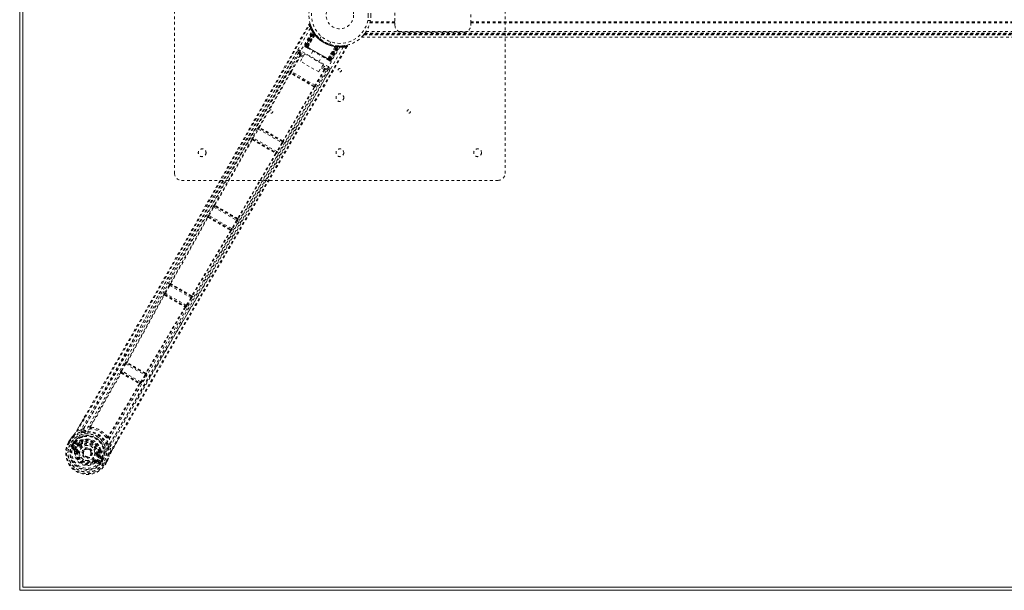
# Model space of a CAD drawing. Header units: inches. Extents: x 25.5 to 109, y 39.4 to 81.2.
# Tile 1 of 6: x 25.5 to 61.3, y 39.4 to 60.1. Entities that reach past the tile are written whole.
import ezdxf

# ---------------------------------------------------------------- set-up
doc = ezdxf.new("R2010")
doc.units = ezdxf.units.IN
doc.header["$MEASUREMENT"] = 0
doc.linetypes.add('SLD-Dashed', pattern=[0.075, 0.05, -0.025])
doc.linetypes.add('SLD-Solid', pattern=[0])

msp = doc.modelspace()

# ---------------------------------------------------------------- linework, layer by layer
at = {"color": 7, "linetype": 'SLD-Solid', "lineweight": 15}
for p, q in [((25.504, 39.416), (25.504, 81.166)), ((25.622, 39.534), (25.622, 81.048)), ((25.622, 81.048), (25.622, 39.534)), ((109.004, 39.416), (25.504, 39.416)), ((108.886, 39.534), (25.622, 39.534)), ((25.622, 39.534), (108.886, 39.534))]:
    msp.add_line(p, q, dxfattribs=at)
at = {"color": 7, "linetype": 'SLD-Dashed', "lineweight": 0}
for p, q in [((31.129, 54.541), (31.129, 66.041)), ((43.129, 66.041), (43.129, 54.541)), ((39.129, 60.572), (39.129, 60.009)), ((41.879, 60.009), (41.879, 60.572)), ((38.139, 60.091), (38.236, 60.091)), ((35.857, 59.182), (36.142, 59.717)), ((35.869, 59.175), (36.15, 59.703)), ((36.149, 59.732), (36.141, 59.746)), ((36.15, 59.703), (36.142, 59.717)), ((36.152, 59.726), (36.144, 59.739)), ((36.2, 59.651), (36.16, 59.714)), ((38.218, 60.009), (39.129, 60.009)), ((38.225, 60.041), (39.129, 60.041)), ((39.129, 60.009), (39.129, 59.916)), ((41.879, 60.041), (92.629, 60.041)), ((41.879, 60.009), (92.629, 60.009)), ((41.879, 59.916), (41.879, 60.009)), ((36.162, 59.688), (35.883, 59.163)), ((35.885, 59.166), (36.16, 59.685)), ((35.891, 59.163), (36.169, 59.646)), ((35.902, 59.156), (36.178, 59.633)), ((36.189, 59.616), (35.919, 59.147)), ((35.942, 59.133), (36.202, 59.62)), ((36.203, 59.619), (35.944, 59.132)), ((35.967, 59.118), (36.225, 59.575)), ((36.227, 59.571), (35.97, 59.117)), ((36.202, 59.62), (36.16, 59.685)), ((36.189, 59.616), (36.213, 59.633)), ((36.194, 59.66), (36.193, 59.662)), ((36.201, 59.65), (36.2, 59.651)), ((36.202, 59.648), (36.201, 59.65)), ((36.202, 59.62), (36.203, 59.619)), ((36.227, 59.571), (36.225, 59.575)), ((36.244, 59.592), (36.24, 59.597)), ((36.45, 59.516), (36.402, 59.432)), ((37.914, 59.486), (96.593, 59.486)), ((37.915, 59.486), (96.592, 59.486)), ((37.997, 59.576), (96.51, 59.576)), ((37.997, 59.576), (96.51, 59.576)), ((38.001, 59.581), (96.506, 59.581)), ((38.002, 59.582), (38.016, 59.599)), ((38.002, 59.582), (96.505, 59.582)), ((38.004, 59.584), (96.504, 59.584)), ((38.014, 59.596), (96.494, 59.596)), ((38.017, 59.601), (96.49, 59.601)), ((38.029, 59.616), (96.479, 59.616)), ((38.037, 59.627), (96.47, 59.627)), ((38.084, 59.698), (96.423, 59.698)), ((39.379, 59.666), (41.629, 59.666)), ((36.723, 58.407), (35.7, 58.998)), ((35.857, 59.182), (35.869, 59.175)), ((35.902, 59.156), (35.869, 59.175)), ((35.885, 59.166), (35.942, 59.133)), ((36.77, 58.655), (35.891, 59.163)), ((35.896, 59.126), (35.943, 59.099)), ((35.902, 59.156), (36.759, 58.662)), ((36.743, 58.671), (35.919, 59.147)), ((35.944, 59.132), (35.942, 59.133)), ((35.967, 59.118), (35.97, 59.117)), ((36.691, 58.7), (36.956, 59.15)), ((36.961, 59.15), (36.694, 58.699)), ((36.718, 58.685), (37.01, 59.153)), ((37.011, 59.153), (36.719, 58.685)), ((36.743, 58.671), (37.014, 59.14)), ((36.748, 59.232), (36.797, 59.316)), ((36.759, 58.662), (37.035, 59.138)), ((37.05, 59.137), (36.77, 58.655)), ((36.774, 58.648), (37.089, 59.152)), ((36.777, 58.651), (37.088, 59.149)), ((36.793, 58.642), (37.109, 59.149)), ((36.804, 58.635), (37.126, 59.149)), ((36.961, 59.15), (36.956, 59.15)), ((36.986, 59.174), (37.02, 59.171)), ((37.01, 59.153), (37.011, 59.153)), ((37.088, 59.149), (37.011, 59.153)), ((37.017, 59.169), (37.014, 59.14)), ((37.035, 59.167), (37.037, 59.167)), ((37.039, 59.167), (37.037, 59.167)), ((37.114, 59.163), (37.039, 59.167)), ((37.052, 59.166), (37.05, 59.137)), ((37.106, 59.164), (37.227, 59.168)), ((37.126, 59.149), (37.109, 59.149)), ((37.15, 59.164), (37.135, 59.163)), ((37.253, 59.17), (37.229, 59.166)), ((37.235, 59.169), (37.366, 59.189)), ((37.398, 59.144), (37.373, 59.159)), ((35.674, 58.825), (35.346, 58.253)), ((35.372, 58.238), (35.7, 58.81)), ((35.629, 58.935), (35.577, 58.964)), ((35.628, 58.932), (35.627, 58.931)), ((35.636, 58.943), (35.629, 58.935)), ((35.636, 58.943), (35.63, 58.935)), ((35.67, 58.946), (35.834, 58.851)), ((35.696, 58.611), (35.853, 58.883)), ((35.783, 58.762), (35.7, 58.81)), ((35.806, 58.801), (35.721, 58.85)), ((35.853, 58.883), (36.519, 58.498)), ((36.147, 58.981), (36.031, 58.78)), ((36.369, 58.585), (36.485, 58.786)), ((36.689, 58.668), (36.736, 58.641)), ((36.691, 58.7), (36.694, 58.699)), ((36.719, 58.685), (36.718, 58.685)), ((36.719, 58.685), (36.777, 58.651)), ((36.804, 58.635), (36.77, 58.655)), ((36.793, 58.642), (36.804, 58.635)), ((36.362, 58.226), (35.696, 58.611)), ((36.561, 58.314), (36.229, 57.743)), ((36.586, 58.299), (36.255, 57.728)), ((36.519, 58.498), (36.362, 58.226)), ((36.449, 58.378), (36.561, 58.314)), ((36.584, 58.352), (36.472, 58.417)), ((36.5, 58.466), (36.693, 58.355)), ((36.702, 58.311), (36.702, 58.312)), ((36.704, 58.315), (36.707, 58.325)), ((36.704, 58.314), (36.708, 58.324)), ((36.756, 58.284), (36.704, 58.314)), ((35.316, 58.183), (34.189, 56.228)), ((34.208, 56.216), (35.334, 58.172)), ((35.316, 58.184), (35.316, 58.183)), ((35.357, 58.195), (35.356, 58.195)), ((36.2, 57.708), (35.356, 58.195)), ((36.229, 57.743), (35.372, 58.238)), ((36.191, 57.678), (35.06, 55.724)), ((36.21, 57.667), (35.08, 55.714)), ((36.2, 57.708), (36.199, 57.708)), ((36.21, 57.667), (36.21, 57.667)), ((34.142, 56.167), (33.959, 55.845)), ((33.985, 55.83), (34.168, 56.152)), ((34.168, 56.152), (35.025, 55.657)), ((34.189, 56.228), (34.185, 56.228)), ((34.196, 56.188), (34.2, 56.187)), ((35.041, 55.7), (34.196, 56.188)), ((34.204, 56.186), (34.204, 56.186)), ((33.929, 55.774), (32.574, 53.398)), ((33.928, 55.776), (33.929, 55.774)), ((33.97, 55.786), (33.969, 55.787)), ((33.969, 55.787), (34.808, 55.303)), ((33.974, 55.783), (33.973, 55.783)), ((34.837, 55.338), (33.985, 55.83)), ((32.593, 53.385), (33.947, 55.763)), ((35.025, 55.657), (34.837, 55.338)), ((35.051, 55.642), (34.863, 55.322)), ((35.036, 55.705), (35.036, 55.705)), ((35.039, 55.703), (35.041, 55.7)), ((35.08, 55.714), (35.082, 55.71)), ((34.798, 55.272), (33.416, 52.91)), ((34.817, 55.262), (33.436, 52.9)), ((34.802, 55.305), (34.802, 55.305)), ((34.808, 55.303), (34.806, 55.303)), ((34.819, 55.262), (34.817, 55.262)), ((42.879, 54.291), (31.379, 54.291)), ((32.526, 53.336), (32.355, 53.028)), ((32.381, 53.014), (32.552, 53.321)), ((32.552, 53.321), (33.381, 52.843)), ((32.574, 53.398), (32.569, 53.398)), ((32.58, 53.357), (32.585, 53.357)), ((33.398, 52.885), (32.58, 53.357)), ((32.589, 53.356), (32.589, 53.355)), ((32.325, 52.958), (30.975, 50.554)), ((30.993, 50.542), (32.344, 52.945)), ((32.324, 52.959), (32.325, 52.958)), ((32.366, 52.969), (32.365, 52.971)), ((32.365, 52.971), (33.171, 52.506)), ((32.37, 52.967), (32.37, 52.967)), ((33.2, 52.54), (32.381, 53.014)), ((33.381, 52.843), (33.2, 52.54)), ((33.407, 52.828), (33.226, 52.525)), ((33.392, 52.892), (33.392, 52.892)), ((33.396, 52.889), (33.398, 52.885)), ((33.436, 52.9), (33.439, 52.896)), ((33.16, 52.474), (31.753, 50.103)), ((33.18, 52.464), (31.774, 50.093)), ((33.165, 52.508), (33.165, 52.508)), ((33.171, 52.506), (33.169, 52.506)), ((33.181, 52.464), (33.18, 52.464)), ((30.925, 50.493), (30.767, 50.206)), ((30.793, 50.192), (30.951, 50.479)), ((30.951, 50.479), (31.72, 50.035)), ((30.975, 50.554), (30.967, 50.555)), ((30.979, 50.515), (30.986, 50.514)), ((31.737, 50.077), (30.979, 50.515)), ((30.738, 50.136), (30.74, 50.134)), ((30.781, 50.146), (30.779, 50.148)), ((30.779, 50.148), (31.519, 49.721)), ((31.55, 49.755), (30.793, 50.192)), ((31.733, 50.083), (31.737, 50.077)), ((31.774, 50.093), (31.778, 50.087)), ((31.519, 49.721), (31.517, 49.721)), ((31.72, 50.035), (31.55, 49.755)), ((31.746, 50.019), (31.576, 49.739)), ((31.53, 49.679), (31.527, 49.68)), ((29.327, 47.644), (29.187, 47.385)), ((29.213, 47.371), (29.353, 47.63)), ((29.353, 47.63), (30.051, 47.226)), ((29.383, 47.702), (29.372, 47.704)), ((29.383, 47.664), (29.394, 47.662)), ((30.067, 47.27), (29.383, 47.664)), ((29.404, 47.682), (29.404, 47.682)), ((29.164, 47.31), (28.071, 45.378)), ((28.09, 45.364), (29.183, 47.296)), ((29.161, 47.313), (29.164, 47.31)), ((29.187, 47.385), (29.174, 47.36)), ((29.191, 47.298), (29.191, 47.298)), ((29.205, 47.322), (29.202, 47.325)), ((29.202, 47.325), (29.863, 46.943)), ((29.897, 46.975), (29.213, 47.371)), ((30.051, 47.226), (29.897, 46.975)), ((30.077, 47.211), (29.923, 46.96)), ((30.059, 47.278), (30.067, 47.27)), ((30.099, 47.289), (30.107, 47.28)), ((29.848, 46.912), (28.721, 44.999)), ((29.869, 46.902), (28.742, 44.99)), ((29.863, 46.943), (29.859, 46.944)), ((29.874, 46.902), (29.869, 46.902)), ((29.923, 46.96), (29.907, 46.936)), ((27.563, 45.195), (27.85, 45.693)), ((27.73, 45.233), (27.589, 45.181)), ((28.059, 45.364), (28.059, 45.364)), ((28.09, 45.364), (28.089, 45.363)), ((27.277, 44.786), (27.316, 44.853)), ((27.277, 44.786), (27.28, 44.784)), ((27.318, 44.853), (27.278, 44.785)), ((27.326, 44.758), (27.28, 44.784)), ((27.342, 44.838), (27.303, 44.772)), ((27.316, 44.853), (27.316, 44.853)), ((27.344, 44.895), (27.317, 44.852)), ((27.472, 44.673), (27.326, 44.758)), ((27.341, 44.893), (27.343, 44.897)), ((27.408, 44.711), (27.444, 44.773)), ((27.469, 44.757), (27.433, 44.696)), ((27.438, 44.693), (27.433, 44.696)), ((27.477, 44.759), (27.438, 44.693)), ((27.438, 44.693), (27.438, 44.693)), ((27.444, 44.773), (27.445, 44.774)), ((27.445, 44.774), (27.47, 44.758)), ((27.47, 44.758), (27.486, 44.779)), ((27.47, 44.758), (27.485, 44.772)), ((27.485, 44.772), (27.477, 44.759)), ((27.505, 44.79), (27.501, 44.789)), ((27.613, 44.667), (27.502, 44.732)), ((27.505, 44.79), (27.519, 44.795)), ((27.505, 44.79), (27.505, 44.79)), ((27.516, 44.758), (27.641, 44.715)), ((27.628, 44.693), (27.516, 44.758)), ((27.519, 44.795), (27.519, 44.795)), ((27.519, 44.795), (27.519, 44.795)), ((27.63, 44.755), (27.519, 44.795)), ((27.641, 44.715), (27.628, 44.693)), ((27.75, 44.819), (27.665, 44.761)), ((27.788, 44.778), (27.709, 44.723)), ((27.709, 44.723), (27.727, 44.7)), ((27.769, 44.852), (27.75, 44.819)), ((27.788, 44.838), (27.768, 44.805)), ((27.785, 44.871), (27.805, 44.881)), ((28.72, 44.999), (28.721, 44.999)), ((28.737, 44.973), (28.737, 44.973)), ((29.142, 44.986), (28.838, 44.459)), ((27.392, 44.578), (27.483, 44.498)), ((27.527, 44.518), (27.436, 44.594)), ((27.436, 44.594), (27.537, 44.536)), ((27.451, 44.62), (27.552, 44.562)), ((27.472, 44.673), (27.472, 44.673)), ((27.498, 44.458), (27.557, 44.45)), ((27.527, 44.518), (27.537, 44.536)), ((27.557, 44.45), (27.558, 44.458)), ((27.581, 44.447), (27.557, 44.45)), ((27.814, 44.47), (27.819, 44.478)), ((27.819, 44.478), (27.826, 44.491)), ((28.327, 44.353), (28.356, 44.349)), ((28.356, 44.349), (28.364, 44.445)), ((28.356, 44.349), (28.357, 44.327)), ((28.397, 44.442), (28.417, 44.475)), ((28.438, 44.466), (28.419, 44.433)), ((28.445, 44.512), (28.446, 44.489)), ((28.813, 44.475), (28.787, 44.623)), ((28.196, 44.082), (28.182, 44.101)), ((28.27, 44.089), (28.28, 44.107)), ((28.381, 44.049), (28.27, 44.089)), ((28.274, 44.041), (28.389, 44.002)), ((28.28, 44.107), (28.381, 44.049)), ((28.295, 44.133), (28.396, 44.075)), ((28.468, 44.174), (28.356, 44.239)), ((28.383, 44.286), (28.371, 44.265)), ((28.483, 44.2), (28.371, 44.265)), ((28.383, 44.286), (28.483, 44.2)), ((28.423, 44.297), (28.513, 44.22)), ((28.432, 44.119), (28.431, 44.119)), ((28.432, 44.119), (28.558, 44.047)), ((28.504, 44.166), (28.466, 44.1)), ((28.466, 44.1), (28.471, 44.097)), ((28.471, 44.097), (28.506, 44.159)), ((28.532, 44.145), (28.496, 44.082)), ((28.511, 44.18), (28.504, 44.166)), ((28.506, 44.16), (28.511, 44.18)), ((28.506, 44.16), (28.533, 44.146)), ((28.516, 44.207), (28.513, 44.22)), ((28.517, 44.202), (28.517, 44.207)), ((28.533, 44.146), (28.532, 44.145)), ((28.558, 44.047), (28.578, 44.035)), ((28.578, 44.035), (28.624, 44.008)), ((28.602, 44.022), (28.64, 44.089)), ((28.624, 44.008), (28.627, 44.007)), ((28.626, 44.007), (28.665, 44.076)), ((28.627, 44.007), (28.665, 44.074)), ((28.666, 44.074), (28.665, 44.074)), ((28.688, 44.115), (28.69, 44.119)), ((28.75, 44.284), (28.744, 44.267))]:
    msp.add_line(p, q, dxfattribs=at)
at = {"color": 7, "linetype": 'SLD-Dashed', "lineweight": 0, "flags": 128}
for points in [[(36.057, 59.81), (34.833, 57.696), (33.616, 55.579), (32.408, 53.459), (31.211, 51.335), (30.278, 49.664), (29.348, 47.993), (28.416, 46.328), (27.472, 44.673)], [(27.565, 44.6), (28.524, 46.281), (29.471, 47.974), (30.413, 49.672), (31.36, 51.37), (32.313, 53.067), (33.573, 55.284), (34.844, 57.498), (36.123, 59.708)], [(27.589, 45.181), (28.26, 46.336), (28.937, 47.509), (29.624, 48.704), (30.283, 49.854), (30.961, 51.04), (31.638, 52.227), (32.282, 53.357), (32.852, 54.359), (33.251, 55.06), (33.906, 56.211), (34.471, 57.204), (35.011, 58.151), (35.529, 59.062), (36.027, 59.937)], [(27.85, 45.693), (29.688, 48.875), (31.796, 52.565), (33.898, 56.258), (36.001, 59.951)], [(36.001, 59.951), (36.001, 59.951), (36.003, 59.95), (36.008, 59.947), (36.017, 59.942), (36.022, 59.939), (36.027, 59.936)], [(36.052, 59.944), (36.048, 59.951), (36.043, 59.957), (36.036, 59.962), (36.028, 59.965), (36.021, 59.965), (36.013, 59.963), (36.007, 59.959), (36.002, 59.953)], [(36.141, 59.746), (36.142, 59.745), (36.143, 59.744)], [(36.24, 59.597), (36.24, 59.596), (36.24, 59.594), (36.239, 59.591), (36.237, 59.588), (36.235, 59.585), (36.232, 59.582), (36.229, 59.578), (36.225, 59.575)], [(37.127, 59.129), (35.91, 57.017), (34.688, 54.909), (33.457, 52.808), (32.216, 50.715), (31.236, 49.076), (30.255, 47.441), (29.28, 45.805), (28.322, 44.163)], [(37.248, 59.122), (36.029, 57.006), (34.805, 54.893), (33.573, 52.787), (32.331, 50.688), (31.35, 49.044), (30.369, 47.404), (29.393, 45.764), (28.431, 44.119)], [(37.373, 59.159), (36.9, 58.352), (36.409, 57.513), (35.899, 56.643), (35.511, 55.98), (35.459, 55.892), (35.407, 55.803), (35.355, 55.714), (35.303, 55.625), (35.251, 55.536), (35.188, 55.429), (35.003, 55.112), (34.833, 54.823), (34.68, 54.561), (34.543, 54.327), (34.286, 53.889), (34.062, 53.505), (33.73, 52.938), (33.427, 52.421), (33.153, 51.953), (32.846, 51.428), (32.533, 50.893), (31.929, 49.858), (31.287, 48.756), (30.667, 47.691), (30.045, 46.617), (29.421, 45.534), (28.813, 44.475)], [(37.398, 59.144), (35.251, 55.477), (33.104, 51.809), (30.962, 48.139), (29.142, 44.986)], [(35.7, 58.998), (35.689, 58.978), (35.679, 58.962), (35.673, 58.95), (35.67, 58.946)], [(35.891, 59.163), (35.878, 59.17), (35.867, 59.176), (35.862, 59.179), (35.859, 59.181), (35.857, 59.182)], [(35.88, 59.135), (35.881, 59.135), (35.883, 59.134), (35.885, 59.132), (35.888, 59.131)], [(35.919, 59.147), (35.912, 59.151), (35.905, 59.154), (35.899, 59.158), (35.894, 59.161), (35.889, 59.163), (35.886, 59.165), (35.885, 59.166), (35.885, 59.166)], [(35.904, 59.121), (35.903, 59.122), (35.901, 59.123), (35.898, 59.125)], [(35.944, 59.132), (35.946, 59.131), (35.951, 59.128), (35.958, 59.123), (35.967, 59.118)], [(35.955, 59.092), (35.956, 59.092), (35.957, 59.091), (35.959, 59.09), (35.961, 59.089)], [(35.961, 59.089), (35.959, 59.092), (35.96, 59.099), (35.963, 59.109), (35.967, 59.118)], [(35.962, 59.088), (36.138, 58.987), (36.316, 58.884), (36.495, 58.78), (36.671, 58.679)], [(35.97, 59.117), (36.149, 59.014), (36.331, 58.909), (36.512, 58.804), (36.691, 58.7)], [(36.972, 59.174), (36.971, 59.174), (36.969, 59.173), (36.968, 59.171), (36.966, 59.168), (36.964, 59.164), (36.963, 59.16), (36.962, 59.155), (36.961, 59.15)], [(37.07, 59.165), (37.06, 59.165), (37.051, 59.164)], [(35.577, 58.964), (35.274, 58.433), (34.954, 57.871), (34.617, 57.278), (34.262, 56.655), (33.895, 56.01), (33.846, 55.923), (33.796, 55.836), (33.746, 55.748), (33.696, 55.66), (33.646, 55.571), (33.582, 55.46), (33.392, 55.125), (33.222, 54.827), (33.073, 54.566), (32.946, 54.342), (32.875, 54.218), (32.814, 54.109), (32.76, 54.015), (32.715, 53.936), (32.679, 53.872), (32.651, 53.823), (32.586, 53.71), (32.5, 53.558), (32.242, 53.104), (32.003, 52.686), (31.889, 52.486), (31.781, 52.295), (31.677, 52.114), (31.549, 51.888), (31.419, 51.66), (31.292, 51.438), (31.169, 51.221), (30.615, 50.249), (30.024, 49.216), (29.457, 48.227), (28.882, 47.225), (28.301, 46.217), (27.73, 45.233)], [(35.629, 58.935), (33.687, 55.522), (31.744, 52.11), (29.798, 48.701), (27.838, 45.3)], [(35.629, 58.935), (35.635, 58.898), (35.68, 58.839)], [(35.721, 58.85), (35.676, 58.909), (35.67, 58.946)], [(35.674, 58.825), (35.677, 58.824), (35.683, 58.82), (35.691, 58.815), (35.7, 58.81)], [(36.694, 58.699), (36.691, 58.694), (36.688, 58.69), (36.684, 58.686), (36.681, 58.683), (36.678, 58.68), (36.675, 58.679), (36.673, 58.678), (36.671, 58.679)], [(36.671, 58.679), (36.673, 58.677), (36.675, 58.676), (36.677, 58.675), (36.677, 58.675)], [(36.694, 58.699), (36.703, 58.694), (36.71, 58.69), (36.715, 58.687), (36.718, 58.685)], [(36.777, 58.651), (36.776, 58.651), (36.775, 58.652), (36.772, 58.654), (36.768, 58.656), (36.762, 58.659), (36.756, 58.663), (36.75, 58.667), (36.743, 58.671)], [(36.744, 58.637), (36.747, 58.635), (36.75, 58.633), (36.751, 58.632), (36.752, 58.632)], [(36.759, 58.662), (36.771, 58.654), (36.782, 58.648), (36.789, 58.644), (36.793, 58.642)], [(28.787, 44.623), (29.165, 45.28), (29.562, 45.968), (29.978, 46.687), (30.412, 47.436), (30.84, 48.172), (31.201, 48.792), (31.546, 49.384), (31.917, 50.019), (32.314, 50.698), (32.436, 50.906), (32.56, 51.118), (32.686, 51.334), (32.796, 51.522), (32.885, 51.675), (32.979, 51.835), (33.077, 52.002), (33.179, 52.177), (33.386, 52.53), (33.609, 52.91), (33.847, 53.317), (33.894, 53.397), (33.906, 53.417), (33.914, 53.432), (33.926, 53.452), (33.941, 53.477), (33.959, 53.508), (33.98, 53.544), (34.054, 53.67), (34.152, 53.837), (34.253, 54.01), (34.371, 54.212), (34.507, 54.444), (34.565, 54.543), (34.625, 54.646), (34.689, 54.754), (34.754, 54.866), (34.796, 54.938), (34.837, 55.007), (35.259, 55.727), (35.665, 56.421), (36.05, 57.079), (36.414, 57.7), (36.756, 58.284)], [(28.791, 44.749), (30.756, 48.147), (32.736, 51.538), (34.72, 54.926), (36.704, 58.314)], [(35.347, 58.439), (35.127, 58.054), (34.845, 57.558), (34.582, 57.096), (34.339, 56.668), (34.118, 56.281), (33.916, 55.926), (33.733, 55.604), (33.569, 55.315), (33.344, 54.92), (33.197, 54.662)], [(36.586, 58.299), (36.583, 58.3), (36.578, 58.304), (36.57, 58.308), (36.561, 58.314)], [(36.693, 58.355), (36.659, 58.342), (36.584, 58.352)], [(36.704, 58.314), (36.669, 58.301), (36.595, 58.311)], [(36.693, 58.355), (36.694, 58.356), (36.696, 58.36), (36.698, 58.365), (36.702, 58.371), (36.707, 58.379), (36.712, 58.388), (36.717, 58.397), (36.723, 58.407)], [(35.357, 58.195), (35.35, 58.197), (35.344, 58.198), (35.338, 58.197), (35.334, 58.194), (35.331, 58.189), (35.33, 58.184), (35.331, 58.178), (35.334, 58.172)], [(36.188, 57.685), (35.978, 57.806), (35.765, 57.929), (35.551, 58.052), (35.342, 58.173)], [(35.372, 58.238), (35.363, 58.243), (35.354, 58.248), (35.348, 58.251), (35.346, 58.253)], [(36.195, 57.71), (36.094, 57.769), (35.991, 57.828), (35.887, 57.888), (35.783, 57.948), (35.688, 58.003), (35.593, 58.058), (35.502, 58.111), (35.431, 58.152), (35.36, 58.192)], [(36.191, 57.678), (36.19, 57.682), (36.189, 57.683), (36.189, 57.684), (36.188, 57.685)], [(36.191, 57.678), (36.197, 57.678), (36.203, 57.68), (36.207, 57.683), (36.21, 57.688), (36.21, 57.693), (36.208, 57.699), (36.204, 57.704), (36.199, 57.708)], [(36.255, 57.728), (36.254, 57.728), (36.252, 57.729), (36.25, 57.731), (36.247, 57.733), (36.243, 57.735), (36.238, 57.737), (36.234, 57.74), (36.229, 57.743)], [(34.168, 56.152), (34.163, 56.155), (34.158, 56.158), (34.154, 56.16), (34.15, 56.162), (34.147, 56.164), (34.144, 56.165), (34.143, 56.166), (34.142, 56.167)], [(34.208, 56.216), (34.201, 56.216), (34.196, 56.214), (34.192, 56.211), (34.19, 56.207), (34.19, 56.201), (34.191, 56.196), (34.195, 56.191), (34.2, 56.187)], [(34.208, 56.216), (34.208, 56.213), (34.209, 56.211), (34.209, 56.21), (34.21, 56.21)], [(33.97, 55.786), (33.964, 55.788), (33.957, 55.789), (33.951, 55.788), (33.947, 55.785), (33.944, 55.78), (33.943, 55.774), (33.944, 55.769), (33.947, 55.763)], [(33.961, 55.843), (33.953, 55.834), (33.951, 55.831)], [(33.985, 55.83), (33.975, 55.835), (33.967, 55.84), (33.961, 55.843), (33.959, 55.845)], [(33.955, 55.764), (33.954, 55.764), (33.953, 55.764), (33.951, 55.764), (33.947, 55.763)], [(35.051, 55.642), (35.05, 55.643), (35.048, 55.644), (35.046, 55.645), (35.042, 55.647), (35.039, 55.649), (35.034, 55.652), (35.03, 55.654), (35.025, 55.657)], [(35.039, 55.703), (35.045, 55.701), (35.051, 55.7), (35.057, 55.701), (35.061, 55.704), (35.064, 55.708), (35.064, 55.713), (35.063, 55.718), (35.06, 55.724)], [(35.053, 55.723), (35.054, 55.722), (35.055, 55.722), (35.057, 55.722), (35.06, 55.724)], [(34.798, 55.272), (34.797, 55.276), (34.796, 55.277), (34.796, 55.278), (34.795, 55.279)], [(34.798, 55.272), (34.804, 55.272), (34.81, 55.274), (34.815, 55.277), (34.817, 55.282), (34.817, 55.288), (34.816, 55.293), (34.812, 55.299), (34.806, 55.303)], [(34.863, 55.322), (34.861, 55.324), (34.855, 55.327), (34.846, 55.332), (34.837, 55.338)], [(34.855, 55.309), (34.857, 55.313), (34.861, 55.324)], [(32.552, 53.321), (32.548, 53.324), (32.543, 53.327), (32.539, 53.329), (32.535, 53.331), (32.532, 53.333), (32.529, 53.335), (32.527, 53.336), (32.526, 53.336)], [(32.593, 53.386), (32.586, 53.385), (32.581, 53.384), (32.577, 53.38), (32.575, 53.376), (32.575, 53.371), (32.576, 53.366), (32.58, 53.361), (32.585, 53.357)], [(32.593, 53.386), (32.593, 53.382), (32.594, 53.38), (32.594, 53.38), (32.595, 53.379)], [(32.366, 52.969), (32.36, 52.972), (32.353, 52.973), (32.347, 52.971), (32.343, 52.968), (32.34, 52.963), (32.339, 52.958), (32.34, 52.952), (32.344, 52.945)], [(32.351, 52.947), (32.35, 52.947), (32.349, 52.947), (32.347, 52.947), (32.344, 52.945)], [(32.357, 53.027), (32.348, 53.016), (32.346, 53.011)], [(32.381, 53.014), (32.372, 53.019), (32.363, 53.023), (32.357, 53.027), (32.355, 53.028)], [(33.396, 52.889), (33.402, 52.887), (33.408, 52.886), (33.413, 52.887), (33.417, 52.89), (33.42, 52.894), (33.421, 52.899), (33.42, 52.904), (33.416, 52.91)], [(33.41, 52.909), (33.41, 52.908), (33.411, 52.908), (33.413, 52.908), (33.416, 52.91)], [(33.407, 52.828), (33.406, 52.828), (33.404, 52.829), (33.402, 52.831), (33.398, 52.833), (33.395, 52.835), (33.39, 52.838), (33.386, 52.84), (33.381, 52.843)], [(33.16, 52.474), (33.16, 52.478), (33.159, 52.48), (33.158, 52.481), (33.157, 52.481)], [(33.16, 52.474), (33.167, 52.474), (33.173, 52.476), (33.177, 52.48), (33.18, 52.485), (33.18, 52.49), (33.178, 52.496), (33.175, 52.501), (33.169, 52.506)], [(33.226, 52.525), (33.223, 52.527), (33.218, 52.53), (33.209, 52.535), (33.2, 52.54)], [(33.216, 52.509), (33.218, 52.514), (33.224, 52.526)], [(30.951, 50.479), (30.946, 50.481), (30.941, 50.484), (30.937, 50.486), (30.933, 50.488), (30.93, 50.49), (30.927, 50.492), (30.926, 50.493), (30.925, 50.493)], [(30.993, 50.542), (30.987, 50.542), (30.982, 50.54), (30.978, 50.537), (30.975, 50.533), (30.975, 50.528), (30.977, 50.523), (30.981, 50.518), (30.986, 50.514)], [(30.74, 50.134), (30.061, 48.918), (29.383, 47.702)], [(29.402, 47.689), (30.08, 48.904), (30.759, 50.121)], [(30.781, 50.146), (30.774, 50.149), (30.768, 50.149), (30.762, 50.148), (30.757, 50.145), (30.754, 50.14), (30.754, 50.134), (30.755, 50.128), (30.759, 50.121)], [(30.769, 50.205), (30.761, 50.193), (30.759, 50.189)], [(30.766, 50.123), (30.765, 50.123), (30.764, 50.123), (30.762, 50.123), (30.759, 50.121)], [(30.793, 50.192), (30.784, 50.197), (30.776, 50.201), (30.77, 50.205), (30.767, 50.206)], [(31.733, 50.083), (31.739, 50.08), (31.745, 50.079), (31.75, 50.08), (31.754, 50.083), (31.757, 50.087), (31.758, 50.092), (31.756, 50.097), (31.753, 50.103)], [(31.747, 50.102), (31.747, 50.101), (31.748, 50.101), (31.75, 50.101), (31.753, 50.103)], [(31.507, 49.689), (31.514, 49.689), (31.52, 49.691), (31.524, 49.695), (31.527, 49.7), (31.528, 49.706), (31.526, 49.711), (31.522, 49.717), (31.517, 49.721)], [(31.576, 49.739), (31.573, 49.741), (31.567, 49.745), (31.559, 49.75), (31.55, 49.755)], [(31.565, 49.723), (31.568, 49.727), (31.574, 49.741)], [(31.746, 50.019), (31.745, 50.02), (31.743, 50.021), (31.74, 50.022), (31.737, 50.024), (31.733, 50.027), (31.729, 50.029), (31.725, 50.032), (31.72, 50.035)], [(31.507, 49.69), (30.792, 48.493), (30.078, 47.298)], [(31.527, 49.68), (30.813, 48.484), (30.099, 47.289)], [(29.353, 47.63), (29.348, 47.632), (29.344, 47.635), (29.34, 47.637), (29.336, 47.639), (29.333, 47.641), (29.33, 47.642), (29.328, 47.643), (29.327, 47.644)], [(29.402, 47.689), (29.396, 47.689), (29.391, 47.687), (29.387, 47.684), (29.384, 47.68), (29.384, 47.675), (29.386, 47.67), (29.389, 47.666), (29.394, 47.662)], [(29.205, 47.322), (29.198, 47.324), (29.192, 47.325), (29.186, 47.323), (29.181, 47.32), (29.178, 47.315), (29.178, 47.309), (29.179, 47.303), (29.183, 47.296)], [(29.191, 47.298), (29.19, 47.298), (29.189, 47.298), (29.186, 47.298), (29.183, 47.296)], [(29.213, 47.371), (29.204, 47.375), (29.196, 47.38), (29.19, 47.383), (29.187, 47.385)], [(30.077, 47.211), (30.076, 47.212), (30.074, 47.213), (30.071, 47.214), (30.068, 47.216), (30.064, 47.218), (30.06, 47.221), (30.056, 47.224), (30.051, 47.226)], [(30.059, 47.278), (30.065, 47.276), (30.07, 47.275), (30.076, 47.276), (30.079, 47.279), (30.082, 47.283), (30.082, 47.288), (30.081, 47.293), (30.078, 47.298)], [(30.071, 47.297), (30.072, 47.297), (30.073, 47.297), (30.075, 47.297), (30.078, 47.298)], [(29.848, 46.912), (29.848, 46.916), (29.847, 46.918), (29.846, 46.919), (29.845, 46.92)], [(29.848, 46.912), (29.855, 46.912), (29.861, 46.914), (29.866, 46.918), (29.869, 46.923), (29.87, 46.928), (29.868, 46.934), (29.865, 46.94), (29.859, 46.944)], [(29.923, 46.96), (29.92, 46.962), (29.914, 46.965), (29.906, 46.97), (29.897, 46.975)], [(27.854, 45.691), (27.731, 45.481), (27.565, 45.195)], [(27.444, 45.017), (27.457, 45.033), (27.471, 45.053)], [(27.451, 45.026), (27.598, 45.12), (27.747, 45.176)], [(27.471, 45.053), (27.502, 45.097), (27.563, 45.195)], [(27.563, 45.195), (27.563, 45.196), (27.564, 45.195), (27.567, 45.194), (27.57, 45.193), (27.573, 45.191), (27.578, 45.188), (27.583, 45.185), (27.589, 45.181)], [(28.059, 45.364), (27.946, 45.339), (27.838, 45.3)], [(27.873, 45.205), (27.886, 45.208), (27.894, 45.211)], [(28.059, 45.364), (28.055, 45.354), (28.055, 45.344), (28.057, 45.336), (28.063, 45.33), (28.07, 45.326), (28.079, 45.326), (28.088, 45.33), (28.097, 45.336)], [(27.303, 44.772), (27.297, 44.775), (27.292, 44.778), (27.287, 44.781), (27.283, 44.783), (27.28, 44.785), (27.277, 44.786), (27.277, 44.786), (27.277, 44.786)], [(27.342, 44.838), (27.336, 44.841), (27.331, 44.845), (27.326, 44.848), (27.322, 44.85), (27.319, 44.852), (27.317, 44.853), (27.316, 44.853), (27.316, 44.853)], [(27.343, 44.897), (27.344, 44.898), (27.345, 44.898), (27.345, 44.897), (27.345, 44.895), (27.341, 44.887), (27.34, 44.884), (27.34, 44.882), (27.341, 44.881), (27.343, 44.878), (27.344, 44.876), (27.345, 44.875), (27.345, 44.873), (27.343, 44.866), (27.341, 44.861), (27.341, 44.857), (27.343, 44.848), (27.343, 44.843), (27.342, 44.838)], [(27.341, 44.893), (27.396, 44.964), (27.444, 45.017)], [(27.451, 45.026), (27.4, 44.97), (27.343, 44.897)], [(27.451, 45.026), (27.447, 45.022), (27.444, 45.017)], [(27.47, 44.758), (27.47, 44.758), (27.47, 44.758)], [(27.502, 44.732), (27.487, 44.744), (27.477, 44.759)], [(27.516, 44.758), (27.516, 44.757), (27.515, 44.756), (27.514, 44.753), (27.512, 44.75), (27.51, 44.746), (27.507, 44.742), (27.504, 44.737), (27.502, 44.732)], [(27.613, 44.667), (27.616, 44.672), (27.619, 44.677), (27.621, 44.682), (27.624, 44.685), (27.626, 44.689), (27.627, 44.691), (27.628, 44.693), (27.628, 44.693)], [(27.665, 44.761), (27.645, 44.753), (27.63, 44.755)], [(27.745, 44.676), (27.741, 44.68), (27.738, 44.685), (27.735, 44.689), (27.732, 44.692), (27.73, 44.695), (27.728, 44.698), (27.727, 44.699), (27.727, 44.7)], [(27.769, 44.852), (27.784, 44.87), (27.785, 44.871)], [(27.966, 44.899), (27.905, 44.9), (27.805, 44.881)], [(28.692, 44.732), (28.688, 44.745), (28.686, 44.753)], [(28.693, 44.992), (28.692, 44.981), (28.694, 44.971), (28.698, 44.964), (28.705, 44.959), (28.713, 44.957), (28.721, 44.959), (28.73, 44.965), (28.737, 44.973)], [(28.737, 44.973), (28.771, 44.862), (28.791, 44.749)], [(28.837, 44.46), (28.975, 44.702), (29.094, 44.91), (29.139, 44.988)], [(27.405, 44.626), (27.429, 44.628), (27.451, 44.62)], [(27.451, 44.62), (27.449, 44.615), (27.446, 44.61), (27.443, 44.606), (27.441, 44.602), (27.439, 44.599), (27.438, 44.596), (27.437, 44.595), (27.436, 44.594)], [(27.565, 44.6), (27.531, 44.527), (27.513, 44.448), (27.514, 44.367), (27.531, 44.286), (27.564, 44.21), (27.612, 44.14), (27.671, 44.08), (27.741, 44.031), (27.818, 43.995), (27.9, 43.974), (27.984, 43.967), (28.067, 43.977), (28.146, 44.002), (28.216, 44.043), (28.276, 44.097), (28.322, 44.163)], [(27.552, 44.562), (27.549, 44.557), (27.547, 44.552), (27.544, 44.548), (27.542, 44.544), (27.54, 44.54), (27.539, 44.538), (27.538, 44.536), (27.537, 44.536)], [(27.611, 44.444), (27.605, 44.444), (27.6, 44.445), (27.595, 44.446), (27.59, 44.446), (27.586, 44.447), (27.584, 44.447), (27.582, 44.447), (27.581, 44.447)], [(28.297, 44.357), (28.303, 44.356), (28.309, 44.355), (28.314, 44.355), (28.318, 44.354), (28.322, 44.354), (28.325, 44.353), (28.326, 44.353), (28.327, 44.353)], [(28.445, 44.512), (28.411, 44.608), (28.38, 44.66)], [(28.419, 44.433), (28.418, 44.385), (28.411, 44.33)], [(28.411, 44.33), (28.414, 44.309), (28.423, 44.297)], [(28.446, 44.489), (28.446, 44.488), (28.438, 44.466)], [(28.73, 44.609), (28.756, 44.452), (28.748, 44.277)], [(28.838, 44.459), (28.839, 44.459), (28.838, 44.46), (28.836, 44.461), (28.833, 44.463), (28.829, 44.465), (28.824, 44.468), (28.819, 44.471), (28.813, 44.475)], [(28.163, 44.125), (28.167, 44.12), (28.17, 44.116), (28.173, 44.112), (28.176, 44.108), (28.178, 44.105), (28.18, 44.103), (28.181, 44.101), (28.182, 44.101)], [(28.295, 44.133), (28.292, 44.128), (28.289, 44.123), (28.287, 44.119), (28.284, 44.115), (28.283, 44.112), (28.281, 44.109), (28.28, 44.108), (28.28, 44.107)], [(28.356, 44.239), (28.359, 44.244), (28.362, 44.248), (28.364, 44.253), (28.366, 44.257), (28.368, 44.26), (28.37, 44.262), (28.371, 44.264), (28.371, 44.265)], [(28.381, 44.049), (28.381, 44.049), (28.382, 44.051), (28.384, 44.053), (28.385, 44.057), (28.388, 44.061), (28.39, 44.065), (28.393, 44.07), (28.396, 44.075)], [(28.396, 44.075), (28.414, 44.059), (28.424, 44.038)], [(28.468, 44.174), (28.471, 44.179), (28.473, 44.184), (28.476, 44.188), (28.478, 44.192), (28.48, 44.195), (28.481, 44.198), (28.482, 44.199), (28.483, 44.2)], [(28.504, 44.166), (28.485, 44.167), (28.468, 44.174)], [(28.506, 44.16), (28.506, 44.16), (28.506, 44.159)], [(28.627, 44.007), (28.627, 44.006), (28.626, 44.007), (28.624, 44.008), (28.621, 44.01), (28.617, 44.012), (28.612, 44.015), (28.607, 44.018), (28.602, 44.022)], [(28.64, 44.089), (28.643, 44.092), (28.656, 44.098), (28.66, 44.101), (28.663, 44.105), (28.666, 44.108), (28.668, 44.109), (28.669, 44.11), (28.673, 44.109), (28.677, 44.108), (28.678, 44.108), (28.68, 44.109), (28.682, 44.112), (28.688, 44.12), (28.689, 44.121), (28.689, 44.121), (28.69, 44.121), (28.69, 44.119)], [(28.64, 44.089), (28.645, 44.086), (28.651, 44.083), (28.656, 44.08), (28.66, 44.078), (28.663, 44.076), (28.665, 44.075), (28.666, 44.074), (28.665, 44.074)], [(28.688, 44.115), (28.721, 44.198), (28.744, 44.267)], [(28.69, 44.119), (28.724, 44.205), (28.748, 44.277)], [(28.744, 44.267), (28.746, 44.272), (28.748, 44.277)]]:
    msp.add_lwpolyline(points, dxfattribs=at)
at = {"color": 7, "linetype": 'SLD-Dashed', "lineweight": 0}
for centre, radius in [((37.129, 60.291), 1.125), ((37.129, 60.291), 1.03), ((37.129, 60.291), 0.5), ((37.129, 58.291), 0.0625), ((37.129, 57.291), 0.141), ((34.629, 56.791), 0.0625), ((39.629, 56.791), 0.0625), ((32.129, 55.291), 0.141), ((37.129, 55.291), 0.141), ((42.129, 55.291), 0.141), ((27.954, 44.4), 0.7), ((27.954, 44.4), 0.69), ((27.954, 44.4), 0.623), ((27.954, 44.4), 0.32), ((27.954, 44.4), 0.275), ((27.954, 44.4), 0.188), ((27.954, 44.4), 0.157), ((27.954, 44.4), 0.142), ((27.954, 44.4), 0.14), ((27.954, 44.4), 0.138)]:
    msp.add_circle(centre, radius, dxfattribs=at)
for centre, radius, start, end in [((36.027, 59.936), 0.03, 17.8327, 150.3447), ((37.128, 60.318), 1.185, 198.0246, 205.3566), ((35.586, 61.356), 1.486, 287.2328, 288.3888), ((37.128, 60.291), 1.157, 197.817, 282.1803), ((37.115, 60.285), 1.113, 197.9383, 205.3781), ((36.083, 59.795), 0.03, 25.924, 149.6766), ((37.23, 60.499), 1.361, 210.3882, 215.5328), ((37.129, 60.291), 1.128, 205.3372, 210.4636), ((36.152, 59.676), 0.043, 84.1895, 132.985), ((37.145, 60.319), 1.19, 210.8729, 269.1272), ((36.115, 59.732), 0.03, 331.9904, 28.8847), ((36.118, 59.731), 0.0278, 324.9491, 29.3747), ((36.931, 59.977), 0.831, 198.1876, 203.4923), ((36.123, 59.718), 0.0299, 331.9096, 29.6707), ((36.875, 60.145), 0.835, 209.6226, 211.1866), ((36.915, 59.968), 0.809, 199.0475, 204.4133), ((37.129, 60.291), 1.128, 210.4639, 269.5361), ((36.134, 59.699), 0.0299, 331.8071, 30.7266), ((37.142, 60.3), 1.144, 210.7979, 215.6508), ((36.142, 59.699), 0.0236, 321.9821, 25.2449), ((39.379, 59.916), 0.25, 180, 270), ((41.629, 59.916), 0.25, 270, 0), ((36.947, 59.978), 0.84, 200.4177, 205.4947), ((36.207, 59.606), 0.0549, 103.5961, 134.175), ((37.128, 60.29), 1.155, 213.8885, 266.1119), ((36.233, 59.571), 0.0832, 111.4108, 131.4094), ((37.128, 60.29), 1.155, 214.6405, 265.3588), ((37.128, 60.29), 1.155, 215.661, 264.339), ((36.176, 59.634), 0.0297, 331.4903, 34.4541), ((36.177, 59.633), 0.0297, 331.4755, 34.5405), ((36.878, 59.93), 0.744, 204.7635, 208.543), ((36.21, 59.601), 0.0345, 298.962, 345.1308), ((37.11, 60.259), 1.12, 217.9112, 262.0887), ((37.075, 60.334), 1.194, 320.5752, 321.8319), ((37.125, 60.293), 1.129, 321.8739, 323.8234), ((35.655, 58.92), 0.09, 60.0122, 150.356), ((35.883, 59.168), 0.03, 151.9915, 239.9938), ((35.962, 59.2), 0.104, 190.7157, 216.0555), ((35.895, 59.161), 0.03, 151.9627, 239.977), ((35.998, 59.313), 0.21, 232.329, 238.9893), ((35.911, 59.152), 0.03, 151.9262, 239.9405), ((35.915, 59.153), 0.0334, 157.6531, 238.9816), ((36.5, 58.808), 0.691, 149.8128, 152.2147), ((36.297, 58.92), 0.442, 149.086, 152.8444), ((35.969, 59.119), 0.0299, 151.8048, 239.8077), ((35.97, 59.118), 0.0299, 151.794, 239.8129), ((35.997, 59.094), 0.0354, 139.2673, 189.2369), ((36.991, 59.151), 0.0345, 134.8629, 181.0459), ((36.942, 59.889), 0.739, 271.4463, 275.2503), ((37.129, 60.291), 1.128, 262.0331, 265.3538), ((37.035, 59.137), 0.0297, 85.4631, 148.5243), ((37.036, 59.137), 0.0297, 85.538, 148.523), ((36.948, 59.982), 0.844, 274.5195, 279.569), ((37.129, 60.29), 1.127, 264.313, 269.2401), ((36.966, 59.154), 0.0703, 347.3278, 11.0532), ((36.956, 59.941), 0.807, 275.5775, 280.9614), ((36.956, 59.959), 0.828, 276.4981, 281.8226), ((37.129, 60.192), 1.028, 266.5872, 271.2092), ((37.113, 59.134), 0.0299, 89.2727, 148.1963), ((37.113, 59.135), 0.0281, 88.4199, 151.1703), ((37.135, 59.133), 0.0299, 90.3279, 148.0947), ((37.129, 60.291), 1.127, 269.5361, 274.6627), ((37.085, 59.138), 0.043, 347.0504, 35.7823), ((37.148, 59.136), 0.0272, 90.027, 152.6165), ((37.13, 59.777), 0.614, 269.4346, 270.4758), ((37.151, 59.134), 0.03, 91.1157, 148.0085), ((37.258, 60.484), 1.362, 264.4702, 269.6089), ((37.131, 60.271), 1.108, 274.6023, 281.891), ((37.222, 59.137), 0.03, 330.3169, 94.0852), ((37.152, 60.306), 1.187, 274.6491, 281.9691), ((37.373, 59.159), 0.03, 329.6578, 102.1671), ((37.234, 59.145), 0.139, 6.0004, 18.3855), ((35.655, 58.923), 0.0277, 56.8915, 132.2631), ((35.636, 58.85), 0.0454, 326.8039, 345.9237), ((35.706, 58.824), 0.03, 60.4192, 150.0208), ((35.479, 58.953), 0.263, 327.2263, 337.0261), ((36.658, 58.712), 0.0354, 290.7642, 340.7257), ((36.692, 58.701), 0.0299, 240.1853, 328.2075), ((36.693, 58.7), 0.0299, 240.1885, 328.2043), ((36.358, 58.884), 0.44, 327.1485, 330.9223), ((36.748, 58.692), 0.0498, 246.4561, 305.623), ((36.751, 58.667), 0.03, 240.0632, 328.0676), ((36.01, 59.083), 0.859, 328.6648, 330.5967), ((36.844, 58.818), 0.205, 241.0507, 247.9566), ((36.767, 58.658), 0.03, 240.0316, 328.0299), ((36.767, 58.735), 0.104, 263.9477, 289.2766), ((35.189, 59.557), 1.821, 329.4325, 330.2756), ((36.779, 58.651), 0.03, 240.008, 328.0019), ((36.833, 58.169), 0.309, 143.6948, 152.0564), ((36.569, 58.326), 0.03, 329.9819, 59.5782), ((36.62, 58.283), 0.0372, 131.9486, 155.3256), ((36.681, 58.33), 0.0276, 347.5433, 63.153), ((36.678, 58.329), 0.09, 329.646, 59.9855), ((35.499, 58.145), 0.187, 144.823, 167.9814), ((35.342, 58.169), 0.0301, 61.3746, 149.9408), ((35.342, 58.168), 0.0301, 61.3918, 149.9228), ((35.453, 58.384), 0.243, 235.5865, 240.6976), ((35.339, 58.167), 0.00678, 65.3993, 133.7863), ((35.373, 58.162), 0.0324, 112.0787, 160.1069), ((35.428, 58.193), 0.0715, 141.4748, 178.5984), ((35.371, 58.212), 0.0227, 230.917, 242.356), ((36.163, 57.706), 0.0324, 319.8812, 7.9355), ((36.311, 57.881), 0.236, 239.2281, 244.482), ((36.208, 57.73), 0.0232, 237.7927, 248.9441), ((36.184, 57.682), 0.0301, 330.0791, 58.6055), ((36.163, 57.769), 0.0713, 301.3375, 338.5779), ((36.184, 57.682), 0.0301, 330.0716, 58.6191), ((36.085, 57.807), 0.187, 312.022, 335.1753), ((34.327, 56.082), 0.204, 134.0751, 155.3112), ((34.24, 56.124), 0.0775, 124.1619, 158.2701), ((34.211, 56.214), 0.0301, 150.6316, 239.5066), ((34.216, 56.213), 0.0301, 150.627, 239.4891), ((34.287, 56.36), 0.164, 233.5981, 241.2102), ((34.193, 56.168), 0.0211, 59.3122, 69.7615), ((34.234, 56.191), 0.0306, 141.2113, 189.0427), ((17.913, 27.008), 33.417, 59.1766, 60.8233), ((17.244, 25.849), 34.78, 59.1978, 60.8021), ((34.128, 55.729), 0.205, 145.5523, 166.7068), ((33.954, 55.761), 0.0301, 60.5036, 150.1899), ((33.955, 55.759), 0.0301, 60.51, 150.1898), ((34.018, 55.892), 0.147, 233.0019, 241.4716), ((33.986, 55.752), 0.0335, 112.4464, 159.7077), ((34.048, 55.783), 0.0788, 143.2854, 176.9749), ((33.985, 55.804), 0.0237, 230.404, 240.6411), ((51.169, 84.609), 33.565, 239.1833, 240.8166), ((51.43, 85.062), 34.114, 239.1853, 240.8147), ((34.964, 55.705), 0.0775, 321.7244, 355.8451), ((35.025, 55.734), 0.0306, 290.9494, 338.7932), ((35.025, 55.687), 0.0213, 50.2925, 60.6182), ((35.054, 55.729), 0.0301, 240.5131, 329.3677), ((35.056, 55.726), 0.0301, 240.4973, 329.3669), ((34.884, 55.76), 0.204, 324.6868, 345.9262), ((35.145, 55.864), 0.163, 238.787, 246.4127), ((34.769, 55.3), 0.0334, 320.2863, 7.5668), ((34.874, 55.397), 0.147, 238.5154, 247.0114), ((34.814, 55.325), 0.0237, 239.3542, 249.6167), ((34.791, 55.277), 0.0301, 329.8139, 59.4869), ((34.765, 55.369), 0.0787, 303.0071, 336.7273), ((34.793, 55.277), 0.0301, 329.808, 59.4977), ((34.678, 55.411), 0.205, 313.2938, 334.4433), ((31.379, 54.541), 0.25, 180, 270), ((42.879, 54.541), 0.25, 270, 360), ((32.723, 53.246), 0.216, 135.4493, 155.4448), ((32.628, 53.292), 0.0814, 126.2955, 158.613), ((32.595, 53.383), 0.0301, 151.0411, 239.5531), ((32.601, 53.383), 0.0301, 151.0574, 239.5246), ((32.644, 53.484), 0.111, 230.7489, 242.1502), ((32.578, 53.338), 0.0209, 59.2948, 69.676), ((32.619, 53.36), 0.0306, 141.5658, 188.3432), ((16.295, 24.206), 33.395, 59.2041, 60.7959), ((15.52, 22.863), 34.968, 59.2297, 60.771), ((32.532, 52.909), 0.214, 146.1754, 166.456), ((32.35, 52.944), 0.0301, 60.4776, 150.6303), ((32.351, 52.943), 0.0301, 60.482, 150.635), ((32.392, 53.038), 0.104, 230.2138, 242.412), ((32.384, 52.935), 0.0351, 114.0154, 159.6808), ((49.748, 82.148), 33.991, 239.2156, 240.7844), ((32.447, 52.966), 0.0822, 144.3036, 176.5653), ((32.382, 52.988), 0.0246, 230.5085, 240.7061), ((49.584, 81.864), 33.636, 239.2181, 240.7819), ((33.381, 52.92), 0.0306, 291.6531, 338.433), ((33.475, 53.004), 0.111, 237.8432, 249.2613), ((33.317, 52.894), 0.0814, 321.3831, 353.7032), ((33.382, 52.873), 0.021, 50.3424, 60.6736), ((33.41, 52.916), 0.0301, 240.4734, 328.9397), ((33.413, 52.911), 0.0301, 240.4499, 328.9568), ((33.23, 52.953), 0.216, 324.5565, 344.5492), ((33.13, 52.504), 0.0351, 320.3268, 5.982), ((33.216, 52.562), 0.104, 237.5778, 249.7951), ((33.178, 52.529), 0.0245, 239.2734, 249.4979), ((33.154, 52.48), 0.0301, 329.368, 59.5172), ((33.125, 52.574), 0.0821, 303.4082, 335.7186), ((33.155, 52.48), 0.0301, 329.3665, 59.5249), ((33.034, 52.619), 0.214, 313.5427, 333.825), ((31.106, 50.413), 0.198, 134.4418, 156.2843), ((31.021, 50.453), 0.0749, 124.6943, 159.9422), ((30.994, 50.541), 0.0301, 151.4981, 239.5023), ((31.001, 50.54), 0.0301, 151.5467, 239.4767), ((31.033, 50.62), 0.0881, 228.2116, 242.9666), ((30.977, 50.491), 0.0245, 59.6923, 68.7615), ((31.02, 50.516), 0.0313, 142.3176, 186.7796), ((14.668, 21.388), 33.385, 59.266, 60.734), ((30.999, 50.54), 0.00596, 165.8134, 234.3002), ((13.818, 19.915), 35.109, 59.2924, 60.7078), ((30.926, 50.099), 0.192, 146.0944, 168.8405), ((30.765, 50.122), 0.0301, 60.5539, 151.1114), ((30.766, 50.12), 0.0301, 60.5767, 151.1081), ((30.797, 50.197), 0.0846, 227.7292, 243.177), ((30.802, 50.109), 0.038, 116.4305, 159.1815), ((48.083, 79.265), 33.899, 239.28, 240.7199), ((30.854, 50.148), 0.0743, 144.2802, 180.3272), ((30.798, 50.167), 0.0278, 231.0227, 240.6969), ((47.996, 79.114), 33.698, 239.2857, 240.7143), ((31.663, 50.083), 0.0749, 320.0535, 355.3162), ((31.718, 50.114), 0.0313, 293.22, 337.6785), ((31.718, 50.064), 0.0243, 51.1759, 60.3284), ((31.748, 50.109), 0.0301, 240.5289, 328.4553), ((31.752, 50.103), 0.0301, 240.5066, 328.4911), ((31.586, 50.137), 0.198, 323.7073, 345.5639), ((31.801, 50.177), 0.0882, 237.0382, 251.7817), ((31.475, 49.721), 0.038, 320.8071, 3.5774), ((31.5, 49.691), 0.00679, 344.3744, 54.5592), ((31.526, 49.745), 0.0255, 238.8772, 249.3815), ((31.501, 49.695), 0.0301, 328.885, 59.4316), ((31.482, 49.785), 0.0743, 299.6674, 335.7211), ((31.504, 49.695), 0.0301, 328.8875, 59.4496), ((31.404, 49.824), 0.192, 311.1577, 333.9091), ((31.553, 49.76), 0.0847, 236.8319, 252.2645), ((29.466, 47.588), 0.149, 128.942, 158.1535), ((29.409, 47.612), 0.0582, 116.2348, 162.4606), ((29.398, 47.69), 0.0301, 151.7991, 239.2228), ((29.41, 47.688), 0.0301, 151.8996, 239.1987), ((29.438, 47.759), 0.0786, 226.0192, 243.0737), ((29.385, 47.639), 0.0251, 59.3645, 68.4983), ((29.431, 47.662), 0.0331, 142.9475, 183.6154), ((13.025, 18.542), 33.406, 59.3487, 60.6516), ((29.408, 47.687), 0.00599, 166.9912, 233.8658), ((11.994, 16.759), 35.488, 59.3769, 60.6204), ((29.243, 47.314), 0.0828, 146.9437, 180.9373), ((29.187, 47.299), 0.0301, 60.8698, 151.4332), ((29.19, 47.295), 0.0301, 60.9053, 151.442), ((29.217, 47.365), 0.0768, 225.6069, 243.1186), ((29.23, 47.282), 0.0426, 120.0937, 158.629), ((46.491, 76.509), 33.95, 239.3629, 240.6385), ((29.26, 47.335), 0.0589, 142.9805, 189.8338), ((29.223, 47.345), 0.0294, 231.1948, 241.1021), ((46.423, 76.39), 33.785, 239.3681, 240.6323), ((30.008, 47.266), 0.0583, 317.544, 3.759), ((30.041, 47.31), 0.0331, 296.389, 337.0338), ((30.042, 47.257), 0.0277, 51.9008, 60.1788), ((30.074, 47.305), 0.0301, 240.8052, 328.1044), ((30.081, 47.296), 0.0301, 240.7696, 328.2001), ((29.959, 47.303), 0.149, 321.8507, 351.0514), ((30.121, 47.364), 0.0785, 236.9156, 253.9984), ((29.812, 46.946), 0.0426, 321.3868, 359.8961), ((29.89, 46.976), 0.0768, 236.8838, 254.3986), ((29.871, 46.975), 0.0333, 239.4474, 248.204), ((29.844, 46.918), 0.0301, 328.555, 59.0965), ((29.843, 46.998), 0.0589, 290.1696, 337.0073), ((29.848, 46.917), 0.0301, 328.5762, 59.1324), ((29.833, 46.974), 0.0829, 299.0869, 333.0385), ((27.954, 44.4), 0.753, 335.5816, 144.4204), ((27.954, 44.4), 0.788, 339.1184, 140.8816), ((24.683, 47.627), 3.799, 316.7773, 319.9155), ((24.931, 46.829), 3.099, 325.0391, 328.2115), ((31.39, 39.48), 6.819, 121.4014, 122.4653), ((28.668, 45.473), 0.968, 194.3559, 197.8285), ((28.292, 43.049), 2.196, 100.98, 104.3674), ((27.892, 45.271), 0.0608, 152.1697, 271.9517), ((28.267, 44.409), 0.885, 100.8584, 114.9888), ((28.113, 45.337), 0.0608, 153.3081, 258.15), ((28.044, 45.39), 0.0299, 299.4752, 334.3744), ((28.124, 45.43), 0.0745, 224.2282, 242.2166), ((28.114, 45.355), 0.026, 163.3864, 228.5585), ((28.182, 45.312), 0.0883, 164.2814, 202.8795), ((27.946, 44.385), 0.963, 39.0622, 80.9475), ((27.98, 44.445), 0.841, 38.2527, 81.7505), ((27.954, 44.4), 0.78, 150, 329.6863), ((27.954, 44.4), 0.78, 150.3208, 329.6784), ((27.954, 44.4), 0.75, 150.3208, 329.6791), ((28.016, 44.455), 0.805, 147.0481, 150.3854), ((27.954, 44.4), 0.629, 150.4094, 329.5861), ((27.954, 44.4), 0.599, 150.4095, 329.5861), ((27.954, 44.4), 0.593, 150.4056, 157.6091), ((27.954, 44.4), 0.632, 336.2978, 143.7019), ((27.569, 44.706), 0.107, 129.3656, 141.8279), ((27.954, 44.4), 0.602, 336.4998, 139.3934), ((27.531, 44.785), 0.0305, 172.2144, 240.9837), ((27.788, 44.398), 0.483, 87.9629, 125.8049), ((27.737, 44.419), 0.434, 85.8007, 120.1517), ((27.656, 44.74), 0.03, 150.8912, 238.895), ((27.673, 44.77), 0.089, 240, 307.226), ((27.668, 44.773), 0.0648, 244.7411, 308.8627), ((27.694, 44.75), 0.031, 159.9992, 298.1916), ((27.954, 44.4), 0.376, 352.774, 127.226), ((27.954, 44.4), 0.346, 352.774, 127.2259), ((27.778, 44.807), 0.0305, 155.9451, 289.0206), ((27.803, 44.87), 0.0744, 223.7082, 241.8454), ((27.949, 44.391), 0.451, 6.3987, 113.6014), ((27.814, 44.816), 0.0466, 194.3474, 236.1368), ((27.823, 44.904), 0.0746, 223.7622, 241.842), ((27.815, 44.822), 0.0317, 104.5922, 149.2728), ((27.956, 44.404), 0.41, 5.717, 114.3047), ((27.847, 44.87), 0.0441, 164.5979, 202.9639), ((27.938, 44.372), 0.498, 14.7111, 105.289), ((27.971, 44.429), 0.47, 29.428, 90.6377), ((28.63, 45.054), 0.0884, 277.1397, 315.7021), ((28.686, 45.006), 0.0608, 221.8529, 326.6896), ((27.805, 44.676), 0.885, 5.0098, 19.1452), ((28.74, 44.782), 0.0608, 208.0508, 327.825), ((26.615, 44.017), 2.197, 15.6341, 19.0209), ((28.702, 45.015), 0.0249, 249.8156, 318.1775), ((28.76, 45.062), 0.0745, 237.7797, 255.786), ((28.765, 44.974), 0.0278, 144.3278, 181.8378), ((21.601, 44.929), 7.193, 357.5626, 358.5711), ((27.596, 44.548), 0.206, 157.6622, 171.6513), ((27.421, 44.569), 0.0299, 58.0533, 162.1002), ((27.952, 44.397), 0.554, 150.0504, 329.9568), ((27.738, 44.913), 0.358, 222.1141, 241.0947), ((27.513, 44.492), 0.0301, 61.4585, 167.6147), ((27.453, 44.464), 0.0457, 352.6712, 48.5089), ((27.954, 44.4), 0.459, 172.774, 307.226), ((27.486, 44.459), 0.0717, 358.9562, 55.1608), ((27.493, 44.459), 0.089, 352.774, 60), ((27.493, 44.459), 0.119, 352.7735, 59.9996), ((27.954, 44.4), 0.4, 172.774, 307.226), ((27.954, 44.4), 0.376, 172.774, 307.226), ((27.954, 44.4), 0.346, 172.774, 307.2259), ((27.673, 44.77), 0.119, 239.999, 307.2265), ((27.954, 44.4), 0.275, 0.0002, 179.9998), ((27.954, 44.4), 0.275, 180.0001, 359.9999), ((27.954, 44.4), 0.157, 35.0098, 80.1679), ((28.415, 44.342), 0.119, 172.7741, 239.9991), ((28.415, 44.342), 0.089, 172.774, 240), ((28.387, 44.35), 0.031, 181.7523, 320.0613), ((28.394, 44.451), 0.0305, 190.9417, 324.0421), ((28.385, 44.486), 0.0463, 243.6889, 285.7304), ((28.437, 44.505), 0.0743, 238.1583, 256.3037), ((28.389, 44.49), 0.0317, 330.7271, 15.4021), ((28.456, 44.538), 0.0745, 238.1505, 256.2445), ((28.414, 44.543), 0.0441, 277.0612, 315.3797), ((28.079, 44.222), 0.435, 359.8472, 34.1933), ((28.027, 44.253), 0.491, 354.6712, 31.7213), ((28.525, 45.559), 0.972, 282.1819, 285.637), ((32.382, 43.182), 3.796, 160.0843, 163.2247), ((31.351, 43.108), 2.854, 151.7264, 155.68), ((29.976, 43.776), 1.327, 149.0097, 157.4998), ((28.235, 44.03), 0.119, 60, 127.2265), ((28.235, 44.03), 0.089, 60, 127.226), ((28.239, 44.025), 0.0714, 64.7362, 127.1503), ((32.377, 47.22), 5.228, 216.8998, 217.5501), ((28.26, 43.998), 0.0456, 71.3973, 127.4272), ((28.254, 44.064), 0.0301, 312.381, 58.5441), ((28.518, 44.498), 0.389, 239.6777, 257.1689), ((28.411, 44.333), 0.0542, 186.2123, 239.3902), ((28.367, 44.022), 0.0299, 317.8876, 61.9502), ((28.398, 44.312), 0.03, 241.098, 329.1153), ((28.261, 44.164), 0.206, 308.3448, 322.3354), ((27.954, 44.4), 0.593, 322.3909, 329.5868), ((28.498, 44.226), 0.0305, 239.0064, 307.7978), ((28.443, 44.211), 0.0744, 335.4152, 353.4069), ((28.297, 44.301), 0.432, 328.3137, 335.6381), ((27.959, 44.488), 0.819, 329.6456, 332.9262)]:
    msp.add_arc(centre, radius, start, end, dxfattribs=at)

doc.saveas('drawing.dxf')
